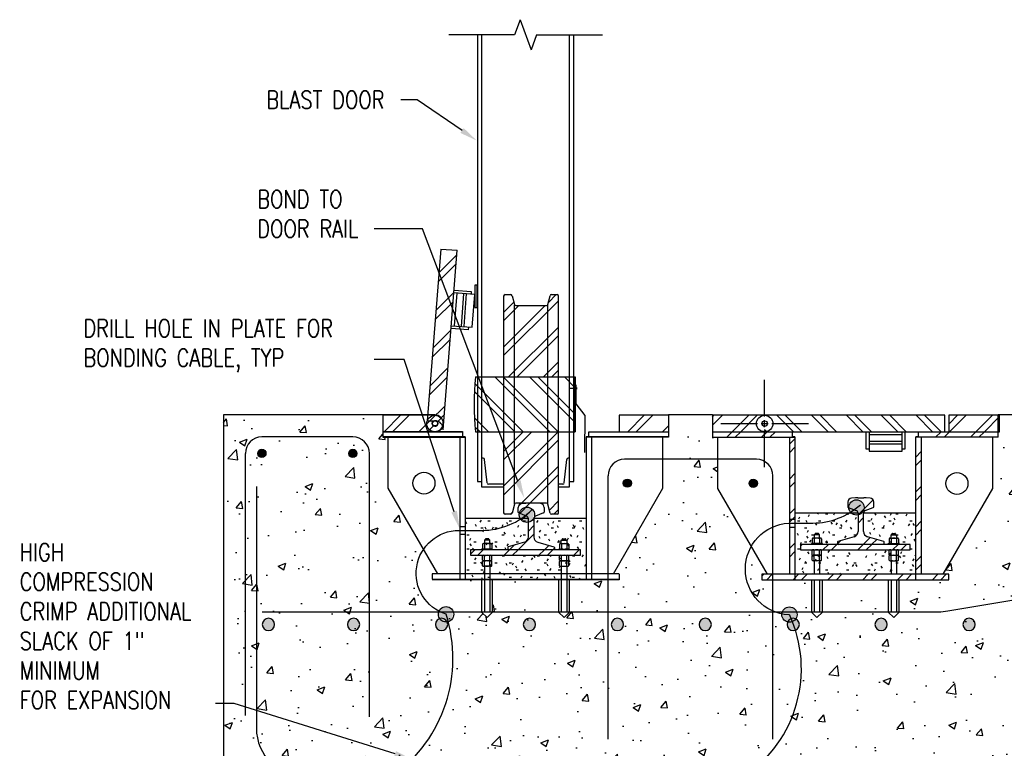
# Model space of a CAD drawing. Header units: inches. Extents: x 145 to 336, y 3 to 61.
# Tile 9 of 12: x 157 to 164, y 38 to 43. Entities that reach past the tile are written whole.
import ezdxf
from ezdxf import colors
from ezdxf.entities.mleader import LeaderData, LeaderLine
from ezdxf.math import Vec2, Vec3

# ---------------------------------------------------------------- set-up
doc = ezdxf.new("R2010")
doc.units = ezdxf.units.IN
doc.header["$MEASUREMENT"] = 0
doc.linetypes.add('HIDDEN', pattern=[0.375, 0.25, -0.125])
for name, color, linetype in [('E-ANNO-TEXT', 2, 'Continuous'), ('E-DETL-GRPH', 3, 'Continuous'), ('G-Anno-Std-Scrn', 250, 'Continuous'), ('G-ANNO-STD-SCRN-HIDD', 250, 'HIDDEN')]:
    doc.layers.add(name, color=color, linetype=linetype)
doc.layers.get('0').freeze()
doc.styles.add('Annotative', font='romans.shx', dxfattribs={"width": 0.8})
pattern_1 = [(0, (160.822173, 48.162536), (0.19804062, 0.04951016), [0.0163384, -0.1322076, 0.0163384, -0.1322076, -0.7921625]), (0, (160.822173, 48.162536), (0.19804062, 0.04951016), [-0.297061, 0.0163384, -0.280738, 0.0163384, -0.1322076, -0.3465711]), (0, (160.822173, 48.162536), (0.19804062, 0.04951016), [-0.7426523, 0.0163384, -0.0826974, 0.0163384, -0.231228]), (120, (160.89644, 48.18729), (-0.14189736, 0.14675313), [0.0163384, -0.1322076, 0.0163384, -0.1322076, -0.7921625]), (120, (160.89644, 48.18729), (-0.14189736, 0.14675313), [-0.297061, 0.0163384, -0.280738, 0.0163384, -0.1322076, -0.3465711]), (120, (160.89644, 48.18729), (-0.14189736, 0.14675313), [-0.7426523, 0.0163384, -0.0826974, 0.0163384, -0.231228]), (240, (160.921193, 48.28631), (-0.05614326, -0.1962633), [0.0163384, -0.1322076, 0.0163384, -0.1322076, -0.7921625]), (240, (160.921193, 48.28631), (-0.05614326, -0.1962633), [-0.297061, 0.0163384, -0.280738, 0.0163384, -0.1322076, -0.3465711]), (240, (160.921193, 48.28631), (-0.05614326, -0.1962633), [-0.7426523, 0.0163384, -0.0826974, 0.0163384, -0.231228])]
pattern_2 = [(45, (160.82217, 48.16254), (-0.1225314, 0.1225314), []), (45, (160.82217, 48.3482), (-0.1225314, 0.1225314), [])]
pattern_3 = [(135, (160.82217, 48.16254), (-0.1225314, -0.1225314), []), (135, (160.82217, 48.3482), (-0.1225314, -0.1225314), [])]

# ---------------------------------------------------------------- blocks, each defined once
blk = doc.blocks.new('Reinforcing Bar Section_USACE - __9-1453024-Section 31')
h = blk.add_hatch(color=256)
h.dxf.hatch_style = 1
h.paths.add_polyline_path([(770.743, -19.078, 1), (771.868, -19.078, 1)])
for radius, start, end in [(0.562, 0, 180), (0.563, 180, 360)]:
    blk.add_arc((771.305, -19.078), radius, start, end)
blk = doc.blocks.new('*U10')
at = {"layer": 'G-Anno-Std-Scrn', "color": 0, "lineweight": -3, "transparency": 16777216}
for p, q in [((0, 0.05), (0, 0.308)), ((-0.308, 0), (-0.05, 0)), ((0.05, 0), (0.308, 0)), ((0, -0.308), (0, -0.05))]:
    blk.add_line(p, q, dxfattribs=at)
at = {"layer": 'G-Anno-Std-Scrn', "color": 0, "linetype": 'Continuous', "lineweight": -3, "transparency": 16777216}
for p, q in [((-0.025, 0), (0.025, 0)), ((0, -0.025), (0, 0.025))]:
    blk.add_line(p, q, dxfattribs=at)

msp = doc.modelspace()

# ---------------------------------------------------------------- hatches: boundary and pattern name
at = {"layer": 'E-DETL-GRPH', "lineweight": -3}
for points in [[(162.9716, 39.5678), (162.9366, 39.597), (162.9075, 39.597), (162.8754, 39.5707), (162.8695, 39.5415), (162.8783, 39.5153), (162.8958, 39.4978), (162.9366, 39.492), (162.9658, 39.5124)], [(160.6524, 39.516), (160.6174, 39.5451), (160.5882, 39.5451), (160.5561, 39.5189), (160.5503, 39.4897), (160.5591, 39.4634), (160.5765, 39.4459), (160.6174, 39.4401), (160.6465, 39.4605)], [(160.0829, 38.8148), (160.0479, 38.8439), (160.0187, 38.8439), (159.9867, 38.8177), (159.9808, 38.7885), (159.9896, 38.7622), (160.0071, 38.7448), (160.0479, 38.7389), (160.0771, 38.7594)], [(162.5002, 38.8128), (162.4652, 38.842), (162.436, 38.842), (162.404, 38.8157), (162.3981, 38.7866), (162.4069, 38.7603), (162.4244, 38.7428), (162.4652, 38.737), (162.4944, 38.7574)]]:
    msp.add_hatch(color=256, dxfattribs=at).paths.add_polyline_path(points)
at = {"layer": 'G-Anno-Std-Scrn', "lineweight": -3}
h = msp.add_hatch(dxfattribs=at)
h.set_pattern_fill('FP_6', color=256, scale=0.07736, style=0, pattern_type=2)
h.set_pattern_definition(pattern_2)
h.paths.add_polyline_path([(160.0131, 40.0908), (160.1114, 41.3544), (159.9957, 41.3634), (159.9016, 40.1533), (159.9553, 40.1533), (159.9688, 40.1517), (159.9816, 40.147), (159.9929, 40.1394), (160.0022, 40.1294), (160.0089, 40.1175), (160.0126, 40.1044)])
h = msp.add_hatch(dxfattribs=at)
h.set_pattern_fill('FP_6', color=256, scale=0.07736, style=0, pattern_type=2)
h.set_pattern_definition(pattern_2)
h.paths.add_polyline_path([(160.8256, 40.4623), (160.8252, 41.035), (160.8243, 41.0373), (160.8227, 41.0393), (160.8207, 41.0408), (160.8184, 41.0418), (160.8159, 41.0421), (160.7751, 41.0421), (160.771, 41.0412), (160.7676, 41.0386), (160.7657, 41.0348), (160.7493, 40.9701), (160.7466, 40.9668), (160.7428, 40.965), (160.7407, 40.9648), (160.5216, 40.965), (160.5177, 40.9668), (160.515, 40.9701), (160.5143, 40.9721), (160.4979, 41.0368), (160.4952, 41.0401), (160.4934, 41.0412), (160.4892, 41.0421), (160.4459, 41.0418), (160.4436, 41.0408), (160.4416, 41.0393), (160.4401, 41.0373), (160.4391, 41.035), (160.4388, 41.0325), (160.4388, 40.4623)])
h = msp.add_hatch(dxfattribs=at)
h.set_pattern_fill('FP_7', color=256, scale=0.07736, style=0, pattern_type=2)
h.set_pattern_definition(pattern_3)
h.paths.add_polyline_path([(160.3986, 40.0755), (160.9416, 40.0755), (160.9428, 40.2689), (160.9416, 40.4623), (160.2405, 40.4623), (160.2309, 40.2689), (160.2405, 40.0755)])
h = msp.add_hatch(dxfattribs=at)
h.set_pattern_fill('AR-CONC', color=256, scale=0.07736, style=0)
h.set_pattern_definition([(50, (156.53366, 35.7097), (0.55487, -0.048545), [0.05802, -0.638217]), (355, (156.53366, 35.7097), (-0.107338, 0.581893), [0.046416, -0.510573]), (100.4514, (156.5799, 35.70565), (0.447532, 0.533348), [0.04931, -0.5424]), (46.184, (156.53366, 35.8644), (0.825614, -0.128045), [0.08703, -0.957325]), (96.6356, (156.6025, 35.85374), (0.72305, 0.753574), [0.073964, -0.8136]), (351.184, (156.5337, 35.8644), (0.72305, 0.753574), [0.069624, -0.76586]), (21, (156.61102, 35.82573), (0.461765, -0.311464), [0.05802, -0.638217]), (326, (156.611, 35.82573), (0.188228, 0.560973), [0.046416, -0.510573]), (71.4514, (156.6495, 35.7998), (0.649993, 0.24951), [0.04931, -0.5424]), (37.5, (156.53366, 35.7097), (0.0094068, 0.2575254), [0, -0.504385, 0, -0.5183094, 0, -0.5125075]), (7.5, (156.53366, 35.7097), (0.2035096, 0.3051154), [0, -0.295514, 0, -0.492781, 0, -0.195333]), (327.5, (156.36115, 35.7097), (0.412963, -0.0174484), [0, -0.193399, 0, -0.603405, 0, -0.800672]), (317.5, (156.2838, 35.7097), (0.451151, 0.077441), [0, -0.251419, 0, -0.400723, 0, -0.568593])])
h.paths.add_polyline_path([(168.3893, 40.1945), (163.9296, 40.1945), (163.9296, 40.0759), (163.92, 40.0372), (163.8813, 40.0372), (163.8813, 39.6757), (163.5332, 39.0728), (163.5718, 39.0728), (163.5718, 39.0341), (163.2237, 39.0341), (163.2237, 38.8056), (163.185, 38.767), (163.1464, 38.8056), (163.1464, 39.0341), (162.6822, 39.0341), (162.6822, 38.8056), (162.6435, 38.767), (162.6048, 38.8056), (162.6048, 39.0341), (162.4888, 39.0341), (162.2567, 39.0341), (162.2567, 39.0728), (162.2954, 39.0728), (161.9473, 39.6757), (161.9473, 40.0372), (161.9086, 40.0372), (161.9086, 40.1945), (161.5992, 40.1945), (161.5992, 40.0372), (161.5605, 40.0372), (161.5605, 39.6783), (161.2124, 39.0753), (161.251, 39.0753), (161.251, 39.0341), (160.9029, 39.0341), (160.9029, 38.8056), (160.8643, 38.767), (160.8256, 38.8056), (160.8256, 39.0341), (160.3614, 39.0341), (160.3614, 38.8056), (160.3227, 38.767), (160.2841, 38.8056), (160.2841, 39.0341), (160.168, 39.0341), (159.9359, 39.0341), (159.9359, 39.0753), (159.9746, 39.0753), (159.6265, 39.6783), (159.6265, 40.0372), (159.5878, 40.0372), (159.5878, 40.1945), (158.4661, 40.1945), (158.4661, 37.4095), (168.3893, 37.4095), (168.3893, 38.7283), (168.2733, 38.767), (168.5053, 38.8443), (168.3893, 38.883)])
h = msp.add_hatch(dxfattribs=at)
h.set_pattern_fill('FP_6', color=256, scale=0.07736, style=0, pattern_type=2)
h.set_pattern_definition(pattern_2)
h.paths.add_polyline_path([(159.5878, 40.0759), (159.9561, 40.0759), (159.9711, 40.0779), (159.9851, 40.0837), (159.9971, 40.0929), (160.0064, 40.1049), (160.01, 40.1136), (160.0089, 40.1175), (160.0022, 40.1294), (159.9914, 40.1404), (159.9798, 40.1476), (159.9665, 40.152), (159.9612, 40.1526), (159.9658, 40.1507), (159.9703, 40.147), (159.9729, 40.1436), (159.9748, 40.1389), (159.9754, 40.1339), (159.9748, 40.1289), (159.9729, 40.1243), (159.9698, 40.1203), (159.9658, 40.1172), (159.9611, 40.1153), (159.9561, 40.1146), (159.9511, 40.1153), (159.9464, 40.1172), (159.9424, 40.1203), (159.9394, 40.1243), (159.9374, 40.1289), (159.9368, 40.1339), (159.9374, 40.1389), (159.9394, 40.1436), (159.9424, 40.1476), (159.9464, 40.1507), (159.9511, 40.1526), (159.9553, 40.1533), (159.9016, 40.1533), (159.9046, 40.192), (159.5878, 40.192)])
h = msp.add_hatch(dxfattribs=at)
h.set_pattern_fill('FP_6', color=256, scale=0.07736, style=0, pattern_type=2)
h.set_pattern_definition(pattern_2)
h.paths.add_polyline_path([(161.5992, 40.0759), (161.5992, 40.192), (161.251, 40.192), (161.251, 40.0759)])
h = msp.add_hatch(dxfattribs=at)
h.set_pattern_fill('FP_6', color=256, scale=0.07736, style=0, pattern_type=2)
h.set_pattern_definition(pattern_2)
h.paths.add_polyline_path([(161.9086, 40.0759), (162.2761, 40.0759), (162.2761, 40.192), (161.9086, 40.192)])
h = msp.add_hatch(dxfattribs=at)
h.set_pattern_fill('FP_7', color=256, scale=0.07736, style=0, pattern_type=2)
h.set_pattern_definition(pattern_3)
h.paths.add_polyline_path([(163.5435, 40.0759), (163.5435, 40.192), (162.2761, 40.192), (162.2761, 40.0759), (163.0437, 40.0759)])
h = msp.add_hatch(dxfattribs=at)
h.set_pattern_fill('FP_6', color=256, scale=0.07736, style=0, pattern_type=2)
h.set_pattern_definition(pattern_2)
h.paths.add_polyline_path([(163.9296, 40.0759), (163.9296, 40.192), (163.5718, 40.192), (163.5718, 40.0759)])
h = msp.add_hatch(dxfattribs=at)
h.set_pattern_fill('FP_6', color=256, scale=0.07736, style=0, pattern_type=2)
h.set_pattern_definition(pattern_2)
h.paths.add_polyline_path([(160.4892, 39.4957), (160.4934, 39.4967), (160.4967, 39.4993), (160.4986, 39.503), (160.515, 39.5678), (160.5177, 39.571), (160.5216, 39.5728), (160.5237, 39.5731), (160.7428, 39.5728), (160.7466, 39.571), (160.7493, 39.5678), (160.75, 39.5658), (160.7665, 39.501), (160.7692, 39.4978), (160.771, 39.4967), (160.7751, 39.4957), (160.8184, 39.4961), (160.8207, 39.497), (160.8227, 39.4986), (160.8243, 39.5006), (160.8252, 39.5029), (160.8256, 39.5054), (160.8256, 40.0755), (160.4388, 40.0755), (160.4391, 39.5029), (160.4401, 39.5006), (160.4416, 39.4986), (160.4436, 39.497), (160.4459, 39.4961), (160.4484, 39.4957)])
h = msp.add_hatch(dxfattribs=at)
h.set_pattern_fill('FP_6', color=256, scale=0.07736, style=0, pattern_type=2)
h.set_pattern_definition(pattern_2)
h.paths.add_polyline_path([(163.92, 40.0372), (163.92, 40.0759), (163.3591, 40.0759), (163.3591, 40.0372), (163.5718, 40.0372)])
h.paths.add_polyline_path([(162.4695, 40.0372), (162.4695, 40.0759), (161.9086, 40.0759), (161.9086, 40.0372), (161.9857, 40.0372)])
h = msp.add_hatch(dxfattribs=at)
h.set_pattern_fill('FP_6', color=256, scale=0.07736, style=0, pattern_type=2)
h.set_pattern_definition(pattern_2)
h.paths.add_polyline_path([(162.4888, 39.0728), (162.4888, 40.0372), (162.4501, 40.0372), (162.4501, 39.0728)])
h.paths.add_polyline_path([(163.3398, 39.0728), (163.3784, 39.0728), (163.3784, 40.0372), (163.3398, 40.0372), (163.3398, 39.2265)])
for points in [[(158.7434, 39.8955), (158.755, 39.9011), (158.7631, 39.9111), (158.766, 39.9237), (158.7631, 39.9363), (158.755, 39.9464), (158.7434, 39.952), (158.7305, 39.952), (158.7189, 39.9464), (158.7108, 39.9363), (158.7079, 39.9237), (158.7108, 39.9111), (158.7189, 39.9011), (158.7305, 39.8955)], [(159.371, 39.8955), (159.384, 39.8955), (159.3956, 39.9011), (159.4036, 39.9111), (159.4065, 39.9237), (159.4036, 39.9363), (159.3956, 39.9464), (159.384, 39.952), (159.371, 39.952), (159.3594, 39.9464), (159.3514, 39.9363), (159.3485, 39.9237), (159.3514, 39.9111), (159.3594, 39.9011)], [(161.3155, 39.6857), (161.3272, 39.6913), (161.3352, 39.7014), (161.3381, 39.714), (161.3352, 39.7266), (161.3272, 39.7367), (161.3155, 39.7423), (161.3026, 39.7423), (161.291, 39.7367), (161.2829, 39.7266), (161.2801, 39.714), (161.2829, 39.7014), (161.291, 39.6913), (161.3026, 39.6857)], [(162.1893, 39.6846), (162.2022, 39.6846), (162.2139, 39.6902), (162.2219, 39.7003), (162.2248, 39.7129), (162.2219, 39.7255), (162.2139, 39.7356), (162.2022, 39.7412), (162.1893, 39.7412), (162.1777, 39.7356), (162.1696, 39.7255), (162.1668, 39.7129), (162.1696, 39.7003), (162.1777, 39.6902)]]:
    msp.add_hatch(color=256, dxfattribs=at).paths.add_polyline_path(points)
h = msp.add_hatch(dxfattribs=at)
h.set_pattern_fill('FP_6', color=256, scale=0.07736, style=0, pattern_type=2)
h.set_pattern_definition(pattern_2)
h.paths.add_polyline_path([(162.7934, 39.283), (163.1138, 39.2831), (163.1149, 39.2836), (163.1172, 39.2866), (163.1174, 39.2878), (163.1174, 39.2987), (163.116, 39.3021), (163.1139, 39.3033), (163.0001, 39.3368), (162.991, 39.3408), (162.9832, 39.347), (162.9773, 39.3549), (162.9736, 39.3641), (162.9723, 39.3739), (162.9729, 39.5077), (162.9745, 39.5121), (162.9771, 39.5159), (162.9805, 39.519), (162.9846, 39.5212), (163.0437, 39.5449), (163.0448, 39.548), (163.0448, 39.5801), (163.0437, 39.5878), (163.0413, 39.5939), (163.0371, 39.5998), (163.0316, 39.6044), (163.0251, 39.6075), (163.018, 39.609), (162.982, 39.6116), (162.9731, 39.6118), (162.924, 39.6116), (162.8879, 39.609), (162.8808, 39.6075), (162.8743, 39.6044), (162.8688, 39.5998), (162.8646, 39.5939), (162.862, 39.5872), (162.8611, 39.5801), (162.8611, 39.548), (162.863, 39.5442), (162.8649, 39.5433), (162.9254, 39.519), (162.9288, 39.5159), (162.9314, 39.5121), (162.9331, 39.5077), (162.9336, 39.5032), (162.9336, 39.3739), (162.9324, 39.3641), (162.9286, 39.3549), (162.9227, 39.347), (162.9149, 39.3408), (162.9059, 39.3368), (162.7909, 39.3028), (162.7899, 39.3021), (162.7886, 39.2987), (162.7887, 39.2866), (162.791, 39.2836), (162.7922, 39.2831)])
h = msp.add_hatch(dxfattribs=at)
h.set_pattern_fill('FP_6', color=256, scale=0.07736, style=0, pattern_type=2)
h.set_pattern_definition(pattern_2)
h.paths.add_polyline_path([(160.6631, 39.2443), (160.793, 39.2445), (160.7941, 39.245), (160.7964, 39.2479), (160.7966, 39.2491), (160.7966, 39.26), (160.7952, 39.2634), (160.7931, 39.2647), (160.6793, 39.2981), (160.6702, 39.3021), (160.6624, 39.3083), (160.6565, 39.3162), (160.6528, 39.3254), (160.6515, 39.3352), (160.6521, 39.4691), (160.6537, 39.4734), (160.6563, 39.4772), (160.6597, 39.4803), (160.6638, 39.4825), (160.723, 39.5063), (160.724, 39.5093), (160.7235, 39.5457), (160.7231, 39.5485), (160.7205, 39.5552), (160.7163, 39.5611), (160.7108, 39.5657), (160.7043, 39.5689), (160.6973, 39.5703), (160.6612, 39.5729), (160.6523, 39.5731), (160.6032, 39.5729), (160.5671, 39.5703), (160.56, 39.5689), (160.5535, 39.5657), (160.548, 39.5611), (160.5438, 39.5552), (160.5412, 39.5485), (160.5403, 39.5414), (160.5403, 39.5093), (160.5422, 39.5055), (160.5441, 39.5046), (160.6046, 39.4803), (160.6081, 39.4772), (160.6107, 39.4734), (160.6123, 39.4691), (160.6128, 39.4645), (160.6128, 39.3352), (160.6116, 39.3254), (160.6078, 39.3162), (160.6019, 39.3083), (160.5941, 39.3021), (160.5851, 39.2981), (160.4701, 39.2642), (160.4692, 39.2634), (160.4678, 39.26), (160.4679, 39.2479), (160.4702, 39.245), (160.4726, 39.2443)])
h = msp.add_hatch(dxfattribs=at)
h.set_pattern_fill('FP_5', color=256, scale=0.07736, style=0, pattern_type=2)
h.set_pattern_definition(pattern_1)
h.paths.add_polyline_path([(160.2067, 39.0341), (161.019, 39.0341), (161.019, 39.4645), (160.6515, 39.4645), (160.6515, 39.3352), (160.6528, 39.3254), (160.6565, 39.3162), (160.6631, 39.3077), (160.6702, 39.3021), (160.6793, 39.2981), (160.7942, 39.2642), (160.7952, 39.2634), (160.7966, 39.26), (160.7964, 39.2479), (160.7941, 39.245), (160.7931, 39.2443), (160.9803, 39.2443), (160.9803, 39.2056), (160.2067, 39.2056), (160.2067, 39.2443), (160.4713, 39.2445), (160.4702, 39.245), (160.4679, 39.2479), (160.4678, 39.2491), (160.4678, 39.26), (160.4692, 39.2634), (160.4714, 39.2647), (160.5851, 39.2981), (160.5941, 39.3021), (160.6019, 39.3083), (160.6078, 39.3162), (160.6116, 39.3254), (160.6128, 39.3352), (160.6123, 39.4645), (160.168, 39.4645), (160.168, 39.0341)])
h = msp.add_hatch(dxfattribs=at)
h.set_pattern_fill('FP_5', color=256, scale=0.07736, style=0, pattern_type=2)
h.set_pattern_definition(pattern_1)
h.paths.add_polyline_path([(163.0437, 39.0728), (163.3398, 39.0728), (163.3398, 39.5032), (162.9723, 39.5032), (162.9723, 39.3739), (162.9736, 39.3641), (162.9773, 39.3549), (162.9832, 39.347), (162.991, 39.3408), (163.0001, 39.3368), (163.115, 39.3028), (163.116, 39.3021), (163.1174, 39.2987), (163.1172, 39.2866), (163.1149, 39.2836), (163.1139, 39.283), (163.3011, 39.283), (163.3011, 39.2443), (162.5275, 39.2443), (162.5275, 39.283), (162.792, 39.2832), (162.791, 39.2836), (162.7887, 39.2866), (162.7886, 39.2878), (162.7886, 39.2987), (162.7899, 39.3021), (162.7922, 39.3034), (162.9059, 39.3368), (162.9149, 39.3408), (162.9227, 39.347), (162.9286, 39.3549), (162.9324, 39.3641), (162.9336, 39.3739), (162.9331, 39.5032), (162.4888, 39.5032), (162.4888, 39.0728)])
h = msp.add_hatch(dxfattribs=at)
h.set_pattern_fill('FP_6', color=256, scale=0.07736, style=0, pattern_type=2)
h.set_pattern_definition(pattern_2)
h.paths.add_polyline_path([(160.9276, 39.2056), (160.9803, 39.2056), (160.9803, 39.2443), (160.2067, 39.2443), (160.2067, 39.2056)])
h = msp.add_hatch(dxfattribs=at)
h.set_pattern_fill('FP_6', color=256, scale=0.07736, style=0, pattern_type=2)
h.set_pattern_definition(pattern_2)
h.paths.add_polyline_path([(162.7934, 39.2443), (163.3011, 39.2443), (163.3011, 39.283), (162.5275, 39.283), (162.5275, 39.2443), (162.7886, 39.2443)])
h = msp.add_hatch(dxfattribs=at)
h.set_pattern_fill('FP_6', color=256, scale=0.07736, style=0, pattern_type=2)
h.set_pattern_definition(pattern_2)
h.paths.add_polyline_path([(163.3784, 39.0341), (163.5718, 39.0341), (163.5718, 39.0728), (162.2567, 39.0728), (162.2567, 39.0341), (163.3398, 39.0341)])

# ---------------------------------------------------------------- linework, layer by layer
at = {"layer": 'E-DETL-GRPH', "lineweight": -3}
for points in [[(160.0333, 38.79, -0.85444), (160.1253, 39.3813), (160.2863, 39.3813, 0.198912), (160.6399, 39.5278), (160.5648, 39.4528)], [(162.4459, 38.7853, -0.942823), (162.4456, 39.4332), (162.6152, 39.4332, 0.185495), (162.95, 39.5618)]]:
    msp.add_lwpolyline(points, format="xyb", dxfattribs=at)
for centre in [(162.922, 39.543), (160.6028, 39.4912), (160.0333, 38.79), (162.4506, 38.788)]:
    msp.add_circle(centre, 0.054, dxfattribs=at)
for centre, radius, start, end in [((159.062, 38.4789), 1.0199, 305.96829, 17.75745), ((161.6206, 38.4056), 0.9138, 304.071, 24.73448)]:
    msp.add_arc(centre, radius, start, end, dxfattribs=at)
at = {"layer": 'G-Anno-Std-Scrn', "lineweight": -3}
for p, q in [((160.5548, 42.9794), (160.5161, 42.8731)), ((160.5548, 42.9794), (160.6322, 42.7668)), ((160.5161, 42.8731), (160.052, 42.8731)), ((160.255, 42.8731), (160.255, 39.7266)), ((160.2841, 42.8731), (160.2841, 39.688)), ((160.6709, 42.8731), (160.6322, 42.7668)), ((160.6709, 42.8731), (161.135, 42.8731)), ((160.9029, 39.688), (160.9029, 42.8731)), ((160.9319, 39.7266), (160.9319, 42.8731)), ((159.9957, 41.3634), (159.9016, 40.1533)), ((159.9957, 41.3634), (160.1114, 41.3544)), ((160.0131, 40.0908), (160.1114, 41.3544)), ((160.2535, 41.1098), (160.2353, 41.1098)), ((160.2353, 41.1098), (160.2353, 40.9527)), ((160.2535, 40.9527), (160.2535, 41.1098)), ((160.2353, 41.0434), (160.0881, 41.0548)), ((160.0896, 41.0741), (160.2109, 41.0647)), ((160.1087, 41.0532), (160.0907, 40.8219)), ((160.1569, 41.0495), (160.1389, 40.8181)), ((160.1761, 41.048), (160.1581, 40.8166)), ((160.2109, 41.0647), (160.2094, 41.0454)), ((160.2173, 40.812), (160.2353, 41.0434)), ((160.4388, 41.0325), (160.4388, 39.5054)), ((160.4484, 41.0421), (160.4892, 41.0421)), ((160.4986, 41.0348), (160.5143, 40.9721)), ((160.75, 40.9721), (160.7657, 41.0348)), ((160.7751, 41.0421), (160.8159, 41.0421)), ((160.8256, 39.5054), (160.8256, 41.0325)), ((160.5161, 39.5695), (160.5161, 40.9684)), ((160.5237, 40.9648), (160.7407, 40.9648)), ((160.7482, 40.9684), (160.7482, 39.5695)), ((160.2353, 40.9527), (160.2535, 40.9527)), ((160.0701, 40.8235), (160.2173, 40.812)), ((160.1899, 40.7947), (160.0686, 40.8042)), ((160.1914, 40.814), (160.1899, 40.7947)), ((160.2405, 40.4623), (160.9416, 40.4623)), ((160.9416, 40.4623), (160.9416, 40.0755)), ((160.9482, 40.2737), (160.9482, 40.4073)), ((160.9542, 40.3818), (160.8989, 40.3818)), ((160.9515, 40.3868), (160.9515, 40.376)), ((161.0116, 40.1898), (160.9482, 40.2737)), ((159.9553, 40.1945), (158.4661, 40.1945)), ((158.4661, 40.1945), (158.4661, 37.4095)), ((159.5878, 40.1945), (159.5878, 40.0372)), ((159.9553, 40.192), (159.5878, 40.192)), ((159.9016, 40.1533), (159.9553, 40.1533)), ((161.0101, 39.9306), (161.0116, 40.1898)), ((161.251, 40.192), (161.251, 40.0759)), ((161.5992, 40.192), (161.251, 40.192)), ((161.9086, 40.1945), (161.5992, 40.1945)), ((161.5992, 40.1945), (161.5992, 40.0372)), ((161.9086, 40.1945), (161.9086, 40.0372)), ((162.2761, 40.192), (161.9086, 40.192)), ((163.5435, 40.192), (161.9086, 40.192)), ((163.5435, 40.0759), (163.5435, 40.192)), ((163.9296, 40.192), (163.5718, 40.192)), ((163.5718, 40.192), (163.5718, 40.0759)), ((168.3893, 40.1945), (163.92, 40.1945)), ((163.92, 40.0372), (163.92, 40.1945)), ((163.9296, 40.0759), (163.9296, 40.192)), ((159.5878, 40.0785), (160.1487, 40.0785)), ((159.5878, 40.0759), (160.1487, 40.0759)), ((160.1487, 40.0785), (160.1487, 40.0372)), ((160.2405, 40.0755), (160.9416, 40.0755)), ((161.0383, 40.0372), (161.0383, 40.0759)), ((161.0383, 40.0759), (161.5992, 40.0759)), ((161.9086, 40.0759), (163.9296, 40.0759)), ((162.4695, 40.0759), (162.4695, 40.0372)), ((162.9916, 39.9543), (162.9916, 40.0759)), ((163.011, 40.0759), (163.011, 39.9393)), ((163.2431, 39.9393), (163.2431, 40.0759)), ((163.2624, 40.0759), (163.2624, 39.9543)), ((163.3591, 40.0372), (163.3591, 40.0759)), ((159.3775, 40.0398), (158.737, 40.0398)), ((160.168, 40.0398), (159.5878, 40.0398)), ((159.5878, 40.0372), (160.168, 40.0372)), ((159.6265, 39.6783), (159.6265, 40.0398)), ((160.1293, 40.0398), (160.1293, 39.0341)), ((160.168, 40.0398), (160.168, 39.0341)), ((161.5992, 40.0398), (161.019, 40.0398)), ((161.019, 40.0398), (161.019, 39.0341)), ((161.5992, 40.0372), (161.019, 40.0372)), ((161.0577, 40.0372), (161.0577, 39.0341)), ((161.5605, 39.6783), (161.5605, 40.0398)), ((161.9086, 40.0372), (162.4888, 40.0372)), ((161.9473, 39.6757), (161.9473, 40.0372)), ((162.4501, 40.0372), (162.4501, 39.0728)), ((162.4888, 40.0398), (162.4695, 40.0398)), ((162.4888, 40.0398), (162.4888, 39.0341)), ((163.2431, 40.0553), (163.011, 40.0553)), ((163.2431, 40.007), (163.011, 40.007)), ((163.3591, 40.0398), (163.3398, 40.0398)), ((163.3398, 39.0341), (163.3398, 40.0398)), ((163.92, 40.0372), (163.3398, 40.0372)), ((163.3784, 40.0372), (163.3784, 39.0728)), ((163.8813, 39.6757), (163.8813, 40.0372)), ((158.6209, 38.0765), (158.6209, 39.9237)), ((159.4935, 38.0671), (159.4935, 39.9237)), ((163.011, 39.9543), (162.9916, 39.9543)), ((163.2431, 39.9877), (163.011, 39.9877)), ((163.011, 39.9393), (163.2431, 39.9393)), ((163.2624, 39.9543), (163.2431, 39.9543)), ((160.2944, 39.8891), (160.2841, 39.8891)), ((160.3219, 39.7152), (160.3039, 39.881)), ((160.8651, 39.7152), (160.8831, 39.881)), ((160.9029, 39.8891), (160.8926, 39.8891)), ((162.218, 39.8825), (161.2897, 39.8825)), ((160.255, 39.7266), (160.2841, 39.7266)), ((160.9029, 39.7266), (160.9319, 39.7266)), ((161.1737, 37.9098), (161.1737, 39.7665)), ((162.3341, 37.9098), (162.3341, 39.7665)), ((158.6983, 39.691), (158.6983, 37.9891)), ((159.9746, 39.0753), (159.6265, 39.6783)), ((160.2841, 39.688), (160.4388, 39.688)), ((160.4388, 39.7065), (160.3315, 39.7065)), ((160.8555, 39.7065), (160.8256, 39.7065)), ((160.8256, 39.688), (160.9029, 39.688)), ((161.2124, 39.0753), (161.5605, 39.6783)), ((162.2954, 39.0728), (161.9473, 39.6757)), ((163.5332, 39.0728), (163.8813, 39.6757)), ((162.8611, 39.5801), (162.8611, 39.548)), ((162.9151, 39.6111), (162.8879, 39.609)), ((162.9329, 39.6118), (162.9731, 39.6118)), ((163.018, 39.609), (162.9909, 39.6111)), ((163.0448, 39.548), (163.0448, 39.5801)), ((160.5143, 39.5658), (160.4986, 39.503)), ((160.7407, 39.5731), (160.5237, 39.5731)), ((160.5403, 39.5093), (160.5403, 39.5414)), ((160.5671, 39.5703), (160.5943, 39.5724)), ((160.6973, 39.5703), (160.6701, 39.5724)), ((160.724, 39.5414), (160.724, 39.5093)), ((160.7657, 39.503), (160.75, 39.5658)), ((162.8649, 39.5433), (162.9213, 39.5212)), ((162.9846, 39.5212), (163.041, 39.5433)), ((160.6128, 39.4645), (160.168, 39.4645)), ((160.4892, 39.4957), (160.4484, 39.4957)), ((160.6005, 39.4825), (160.5441, 39.5046)), ((160.6128, 39.3352), (160.6128, 39.4645)), ((161.019, 39.4645), (160.6515, 39.4645)), ((160.6515, 39.4645), (160.6515, 39.3352)), ((160.7202, 39.5046), (160.6638, 39.4825)), ((160.8159, 39.4957), (160.7751, 39.4957)), ((162.9336, 39.5032), (162.4888, 39.5032)), ((162.9336, 39.5032), (162.9336, 39.3739)), ((162.9723, 39.3739), (162.9723, 39.5032)), ((163.3398, 39.5032), (162.9723, 39.5032)), ((160.3421, 39.3117), (160.3034, 39.3117)), ((160.3034, 39.3117), (160.3034, 39.2878)), ((160.331, 39.3216), (160.3145, 39.3216)), ((160.3421, 39.2878), (160.3421, 39.3117)), ((160.5851, 39.2981), (160.4713, 39.2647)), ((160.6793, 39.2981), (160.7931, 39.2647)), ((160.8449, 39.2878), (160.8449, 39.3117)), ((160.8449, 39.3117), (160.8836, 39.3117)), ((160.856, 39.3216), (160.8725, 39.3216)), ((160.8836, 39.3117), (160.8836, 39.2878)), ((162.6106, 39.3224), (162.6106, 39.2919)), ((162.6691, 39.3265), (162.6179, 39.3265)), ((162.6629, 39.3504), (162.6242, 39.3504)), ((162.6242, 39.3504), (162.6242, 39.3265)), ((162.6252, 39.3224), (162.6252, 39.2919)), ((162.6518, 39.3603), (162.6353, 39.3603)), ((162.6619, 39.3224), (162.6619, 39.2919)), ((162.6629, 39.3265), (162.6629, 39.3504)), ((162.6764, 39.3224), (162.6764, 39.2919)), ((162.7886, 39.2987), (162.7886, 39.2878)), ((162.9059, 39.3368), (162.792, 39.3033)), ((163.1139, 39.3033), (163.0001, 39.3368)), ((163.1174, 39.2878), (163.1174, 39.2987)), ((163.1522, 39.3224), (163.1522, 39.2919)), ((163.1594, 39.3265), (163.2107, 39.3265)), ((163.1657, 39.3265), (163.1657, 39.3504)), ((163.1657, 39.3504), (163.2044, 39.3504)), ((163.1667, 39.3224), (163.1667, 39.2919)), ((163.1768, 39.3603), (163.1933, 39.3603)), ((163.2034, 39.3224), (163.2034, 39.2919)), ((163.2044, 39.3504), (163.2044, 39.3265)), ((163.2179, 39.3224), (163.2179, 39.2919)), ((160.9803, 39.2443), (160.2067, 39.2443)), ((160.2067, 39.2443), (160.2067, 39.2056)), ((160.3614, 39.2491), (160.2841, 39.2491)), ((160.2841, 39.2491), (160.2841, 39.2443)), ((160.2899, 39.2837), (160.2899, 39.2532)), ((160.3484, 39.2878), (160.2971, 39.2878)), ((160.3044, 39.2837), (160.3044, 39.2532)), ((160.3411, 39.2837), (160.3411, 39.2532)), ((160.3556, 39.2837), (160.3556, 39.2532)), ((160.3614, 39.2443), (160.3614, 39.2491)), ((160.4678, 39.26), (160.4678, 39.2491)), ((160.7966, 39.26), (160.7966, 39.2491)), ((160.8256, 39.2443), (160.8256, 39.2491)), ((160.8256, 39.2491), (160.9029, 39.2491)), ((160.8314, 39.2837), (160.8314, 39.2532)), ((160.8386, 39.2878), (160.8899, 39.2878)), ((160.8459, 39.2837), (160.8459, 39.2532)), ((160.8826, 39.2837), (160.8826, 39.2532)), ((160.8971, 39.2837), (160.8971, 39.2532)), ((160.9029, 39.2491), (160.9029, 39.2443)), ((160.9803, 39.2056), (160.9803, 39.2443)), ((162.5275, 39.283), (162.5275, 39.2443)), ((163.3011, 39.283), (162.5275, 39.283)), ((162.5275, 39.2443), (163.3011, 39.2443)), ((162.6822, 39.2878), (162.6048, 39.2878)), ((162.6048, 39.2878), (162.6048, 39.283)), ((162.6106, 39.2098), (162.6106, 39.2403)), ((162.6252, 39.2098), (162.6252, 39.2403)), ((162.6619, 39.2098), (162.6619, 39.2403)), ((162.6764, 39.2098), (162.6764, 39.2403)), ((162.6822, 39.283), (162.6822, 39.2878)), ((163.1464, 39.283), (163.1464, 39.2878)), ((163.1464, 39.2878), (163.2237, 39.2878)), ((163.1522, 39.2098), (163.1522, 39.2403)), ((163.1667, 39.2098), (163.1667, 39.2403)), ((163.2034, 39.2098), (163.2034, 39.2403)), ((163.2179, 39.2098), (163.2179, 39.2403)), ((163.2237, 39.2878), (163.2237, 39.283)), ((163.3011, 39.2443), (163.3011, 39.283)), ((160.2067, 39.2056), (160.9803, 39.2056)), ((160.2899, 39.1711), (160.2899, 39.2016)), ((160.2899, 39.1324), (160.2899, 39.1629)), ((160.3484, 39.167), (160.2971, 39.167)), ((160.3044, 39.1711), (160.3044, 39.2016)), ((160.3044, 39.1324), (160.3044, 39.1629)), ((160.3411, 39.1711), (160.3411, 39.2016)), ((160.3411, 39.1324), (160.3411, 39.1629)), ((160.3556, 39.1711), (160.3556, 39.2016)), ((160.3556, 39.1324), (160.3556, 39.1629)), ((160.8314, 39.1711), (160.8314, 39.2016)), ((160.8314, 39.1324), (160.8314, 39.1629)), ((160.8386, 39.167), (160.8899, 39.167)), ((160.8459, 39.1711), (160.8459, 39.2016)), ((160.8459, 39.1324), (160.8459, 39.1629)), ((160.8826, 39.1711), (160.8826, 39.2016)), ((160.8826, 39.1324), (160.8826, 39.1629)), ((160.8971, 39.1711), (160.8971, 39.2016)), ((160.8971, 39.1324), (160.8971, 39.1629)), ((162.6106, 39.1711), (162.6106, 39.2016)), ((162.6691, 39.2057), (162.6179, 39.2057)), ((162.6691, 39.167), (162.6179, 39.167)), ((162.6242, 39.167), (162.6242, 39.0728)), ((162.6252, 39.1711), (162.6252, 39.2016)), ((162.6619, 39.1711), (162.6619, 39.2016)), ((162.6629, 39.167), (162.6629, 39.0728)), ((162.6764, 39.1711), (162.6764, 39.2016)), ((163.1522, 39.1711), (163.1522, 39.2016)), ((163.1594, 39.2057), (163.2107, 39.2057)), ((163.1594, 39.167), (163.2107, 39.167)), ((163.1657, 39.167), (163.1657, 39.0728)), ((163.1667, 39.1711), (163.1667, 39.2016)), ((163.2034, 39.1711), (163.2034, 39.2016)), ((163.2044, 39.167), (163.2044, 39.0728)), ((163.2179, 39.1711), (163.2179, 39.2016)), ((160.3484, 39.1283), (160.2971, 39.1283)), ((160.3034, 39.1283), (160.3034, 38.8056)), ((160.3421, 39.1283), (160.3421, 38.8056)), ((160.8386, 39.1283), (160.8899, 39.1283)), ((160.8449, 39.1283), (160.8449, 38.8056)), ((160.8836, 39.1283), (160.8836, 38.8056)), ((161.251, 39.0753), (159.9359, 39.0753)), ((159.9359, 39.0753), (159.9359, 39.0366)), ((159.9359, 39.0366), (161.251, 39.0366)), ((161.251, 39.0341), (159.9359, 39.0341)), ((160.2841, 39.0341), (160.2841, 38.8056)), ((160.3614, 38.8056), (160.3614, 39.0341)), ((160.8256, 39.0366), (160.8256, 38.8056)), ((160.9029, 38.8056), (160.9029, 39.0366)), ((161.251, 39.0728), (161.251, 39.0341)), ((163.5718, 39.0728), (162.2567, 39.0728)), ((162.2567, 39.0728), (162.2567, 39.0341)), ((162.2567, 39.0341), (163.5718, 39.0341)), ((162.6048, 39.0341), (162.6048, 38.8056)), ((162.6242, 39.0341), (162.6242, 38.8056)), ((162.6629, 39.0341), (162.6629, 38.8056)), ((162.6822, 38.8056), (162.6822, 39.0341)), ((163.1464, 39.0341), (163.1464, 38.8056)), ((163.1657, 39.0341), (163.1657, 38.8056)), ((163.2044, 39.0341), (163.2044, 38.8056)), ((163.2237, 38.8056), (163.2237, 39.0341)), ((163.5718, 39.0341), (163.5718, 39.0728)), ((160.2841, 38.8056), (160.3227, 38.767)), ((160.3227, 38.767), (160.3614, 38.8056)), ((160.8256, 38.8056), (160.8643, 38.767)), ((160.8643, 38.767), (160.9029, 38.8056)), ((162.6048, 38.8056), (162.6435, 38.767)), ((162.6435, 38.767), (162.6822, 38.8056)), ((163.1464, 38.8056), (163.185, 38.767)), ((163.185, 38.767), (163.2237, 38.8056))]:
    msp.add_line(p, q, dxfattribs=at)
msp.add_lwpolyline([(168.3893, 39.615), (163.5663, 38.8112, -0.041311), (163.4995, 38.8056), (158.7397, 38.8056)], format="xyb", dxfattribs=at)
for centre, radius in [((159.9553, 40.1339), 0.058), ((159.9553, 40.1365), 0.0193), ((159.9553, 40.1339), 0.0193), ((162.2761, 40.1339), 0.058), ((162.2761, 40.1339), 0.0193), ((158.737, 39.9237), 0.029), ((159.3775, 39.9237), 0.029), ((159.8779, 39.714), 0.0774), ((163.6299, 39.7114), 0.0774), ((161.3091, 39.714), 0.029), ((162.1958, 39.7129), 0.029)]:
    msp.add_circle(centre, radius, dxfattribs=at)
for centre, radius, start, end in [((160.4484, 41.0325), 0.00967, 90, 180), ((160.4892, 41.0325), 0.00967, 14.03624, 90), ((160.7751, 41.0325), 0.00967, 90, 165.96376), ((160.8159, 41.0325), 0.00967, 0, 90), ((160.5237, 40.9745), 0.00967, 194.03624, 270), ((160.7407, 40.9745), 0.00967, 270, 345.96376), ((162.1697, 40.2689), 1.9388, 174.27519, 185.72481), ((118.0902, 40.2624), 42.8518, 359.74988, 0.26712), ((101.0214, 40.2599), 59.9205, 359.823553, 0.193453), ((159.9561, 40.1339), 0.0193, 92.47897, 74.66326), ((159.9553, 40.1365), 0.058, 270, 90), ((159.9553, 40.0953), 0.058, 355.55113, 90), ((159.9561, 40.1339), 0.058, 270, 339.33403), ((158.737, 39.9237), 0.116, 90, 180), ((159.3775, 39.9237), 0.116, 0, 90), ((160.2944, 39.8794), 0.00967, 9.46232, 90), ((160.8926, 39.8794), 0.00967, 90, 170.53768), ((161.2897, 39.7665), 0.116, 90, 180), ((162.218, 39.7665), 0.116, 0, 90), ((160.3315, 39.7162), 0.00967, 186.19559, 270), ((160.8555, 39.7162), 0.00967, 270, 353.80441), ((162.8901, 39.5801), 0.029, 94.39871, 180), ((162.9329, 39.3797), 0.2321, 90, 94.39871), ((162.9731, 39.3797), 0.2321, 85.60129, 90), ((163.0158, 39.5801), 0.029, 0, 85.60129), ((160.5237, 39.5634), 0.00967, 90, 165.96376), ((160.5693, 39.5414), 0.029, 94.39871, 180), ((160.5451, 39.5093), 0.00483, 180, 258.11134), ((160.6121, 39.341), 0.2321, 90, 94.39871), ((160.6523, 39.341), 0.2321, 85.60129, 90), ((160.695, 39.5414), 0.029, 0, 85.60129), ((160.7192, 39.5093), 0.00483, 281.88866, 360), ((160.7407, 39.5634), 0.00967, 14.03624, 90), ((162.8659, 39.548), 0.00483, 180, 258.11134), ((162.9143, 39.5032), 0.0193, 0, 68.60231), ((162.9916, 39.5032), 0.0193, 111.39769, 180), ((163.04, 39.548), 0.00483, 281.88866, 0), ((160.4484, 39.5054), 0.00967, 180, 270), ((160.4892, 39.5054), 0.00967, 270, 345.96376), ((160.5935, 39.4645), 0.0193, 0, 68.60231), ((160.6709, 39.4645), 0.0193, 111.39769, 180), ((160.7751, 39.5054), 0.00967, 194.03624, 270), ((160.8159, 39.5054), 0.00967, 270, 0), ((162.8949, 39.3739), 0.0387, 286.38954, 0), ((163.011, 39.3739), 0.0387, 180, 253.61046), ((160.2992, 39.3224), 0.0115, 291.486, 339.93134), ((160.3145, 39.3168), 0.00483, 90, 159.93134), ((160.331, 39.3168), 0.00483, 20.06866, 90), ((160.3463, 39.3224), 0.0115, 200.06866, 248.514), ((160.5742, 39.3352), 0.0387, 286.38954, 0), ((160.6902, 39.3352), 0.0387, 180, 253.61046), ((160.8407, 39.3224), 0.0115, 291.486, 339.93134), ((160.856, 39.3168), 0.00483, 90, 159.93134), ((160.8725, 39.3168), 0.00483, 20.06866, 90), ((160.8878, 39.3224), 0.0115, 200.06866, 248.514), ((162.6179, 39.318), 0.00848, 31.17195, 148.82805), ((162.62, 39.3611), 0.0115, 291.486, 339.93134), ((162.6435, 39.2827), 0.0437, 65.15355, 114.84645), ((162.6353, 39.3555), 0.00483, 90, 159.93134), ((162.6518, 39.3555), 0.00483, 20.06866, 90), ((162.6671, 39.3611), 0.0115, 200.06866, 248.514), ((162.6691, 39.318), 0.00848, 31.17195, 148.82805), ((162.7934, 39.2987), 0.00483, 106.38954, 180), ((163.1125, 39.2987), 0.00483, 0, 73.61046), ((163.1594, 39.318), 0.00848, 31.17195, 148.82805), ((163.1615, 39.3611), 0.0115, 291.486, 339.93134), ((163.185, 39.2827), 0.0437, 65.15355, 114.84645), ((163.1768, 39.3555), 0.00483, 90, 159.93134), ((163.1933, 39.3555), 0.00483, 20.06866, 90), ((163.2086, 39.3611), 0.0115, 200.06866, 248.514), ((163.2107, 39.318), 0.00848, 31.17195, 148.82805), ((160.2971, 39.2793), 0.00848, 31.17195, 148.82805), ((160.2971, 39.2576), 0.00848, 211.17195, 328.82805), ((160.3227, 39.2441), 0.0437, 65.15355, 114.84645), ((160.3227, 39.2929), 0.0437, 245.15355, 294.84645), ((160.3484, 39.2793), 0.00848, 31.17195, 148.82805), ((160.3484, 39.2576), 0.00848, 211.17195, 328.82805), ((160.4726, 39.26), 0.00483, 106.38954, 180), ((160.4726, 39.2491), 0.00483, 180, 270), ((160.7917, 39.2491), 0.00483, 270, 0), ((160.7917, 39.26), 0.00483, 0, 73.61046), ((160.8386, 39.2793), 0.00848, 31.17195, 148.82805), ((160.8386, 39.2576), 0.00848, 211.17195, 328.82805), ((160.8643, 39.2441), 0.0437, 65.15355, 114.84645), ((160.8643, 39.2929), 0.0437, 245.15355, 294.84645), ((160.8899, 39.2793), 0.00848, 31.17195, 148.82805), ((160.8899, 39.2576), 0.00848, 211.17195, 328.82805), ((162.6179, 39.2963), 0.00848, 211.17195, 328.82805), ((162.6179, 39.2359), 0.00848, 31.17195, 148.82805), ((162.6435, 39.3316), 0.0437, 245.15355, 294.84645), ((162.6435, 39.2006), 0.0437, 65.15355, 114.84645), ((162.6691, 39.2963), 0.00848, 211.17195, 328.82805), ((162.6691, 39.2359), 0.00848, 31.17195, 148.82805), ((162.7934, 39.2878), 0.00483, 180, 270), ((163.1125, 39.2878), 0.00483, 270, 0), ((163.1594, 39.2963), 0.00848, 211.17195, 328.82805), ((163.1594, 39.2359), 0.00848, 31.17195, 148.82805), ((163.185, 39.3316), 0.0437, 245.15355, 294.84645), ((163.185, 39.2006), 0.0437, 65.15355, 114.84645), ((163.2107, 39.2963), 0.00848, 211.17195, 328.82805), ((163.2107, 39.2359), 0.00848, 31.17195, 148.82805), ((160.2971, 39.1972), 0.00848, 31.17195, 148.82805), ((160.2971, 39.1755), 0.00848, 211.17195, 328.82805), ((160.2971, 39.1586), 0.00848, 31.17195, 148.82805), ((160.3227, 39.1619), 0.0437, 65.15355, 114.84645), ((160.3227, 39.2108), 0.0437, 245.15355, 294.84645), ((160.3227, 39.1233), 0.0437, 65.15355, 114.84645), ((160.3484, 39.1972), 0.00848, 31.17195, 148.82805), ((160.3484, 39.1755), 0.00848, 211.17195, 328.82805), ((160.3484, 39.1586), 0.00848, 31.17195, 148.82805), ((160.8386, 39.1972), 0.00848, 31.17195, 148.82805), ((160.8386, 39.1755), 0.00848, 211.17195, 328.82805), ((160.8386, 39.1586), 0.00848, 31.17195, 148.82805), ((160.8643, 39.1619), 0.0437, 65.15355, 114.84645), ((160.8643, 39.2108), 0.0437, 245.15355, 294.84645), ((160.8643, 39.1233), 0.0437, 65.15355, 114.84645), ((160.8899, 39.1972), 0.00848, 31.17195, 148.82805), ((160.8899, 39.1755), 0.00848, 211.17195, 328.82805), ((160.8899, 39.1586), 0.00848, 31.17195, 148.82805), ((162.6179, 39.2141), 0.00848, 211.17195, 328.82805), ((162.6179, 39.1972), 0.00848, 31.17195, 148.82805), ((162.6179, 39.1755), 0.00848, 211.17195, 328.82805), ((162.6435, 39.2494), 0.0437, 245.15355, 294.84645), ((162.6435, 39.1619), 0.0437, 65.15355, 114.84645), ((162.6435, 39.2108), 0.0437, 245.15355, 294.84645), ((162.6691, 39.2141), 0.00848, 211.17195, 328.82805), ((162.6691, 39.1972), 0.00848, 31.17195, 148.82805), ((162.6691, 39.1755), 0.00848, 211.17195, 328.82805), ((163.1594, 39.2141), 0.00848, 211.17195, 328.82805), ((163.1594, 39.1972), 0.00848, 31.17195, 148.82805), ((163.1594, 39.1755), 0.00848, 211.17195, 328.82805), ((163.185, 39.2494), 0.0437, 245.15355, 294.84645), ((163.185, 39.1619), 0.0437, 65.15355, 114.84645), ((163.185, 39.2108), 0.0437, 245.15355, 294.84645), ((163.2107, 39.2141), 0.00848, 211.17195, 328.82805), ((163.2107, 39.1972), 0.00848, 31.17195, 148.82805), ((163.2107, 39.1755), 0.00848, 211.17195, 328.82805), ((160.2971, 39.1368), 0.00848, 211.17195, 328.82805), ((160.3227, 39.1721), 0.0437, 245.15355, 294.84645), ((160.3484, 39.1368), 0.00848, 211.17195, 328.82805), ((160.8386, 39.1368), 0.00848, 211.17195, 328.82805), ((160.8643, 39.1721), 0.0437, 245.15355, 294.84645), ((160.8899, 39.1368), 0.00848, 211.17195, 328.82805), ((159.0472, 37.9891), 0.3489, 180, 270)]:
    msp.add_arc(centre, radius, start, end, dxfattribs=at)
at = {"layer": 'G-ANNO-STD-SCRN-HIDD', "lineweight": -3, "ltscale": 0.09}
for p, q in [((162.4501, 39.4594), (162.4888, 39.4594)), ((160.1293, 39.4087), (160.168, 39.4087)), ((162.4501, 39.4047), (162.4888, 39.4047)), ((160.1293, 39.354), (160.168, 39.354))]:
    msp.add_line(p, q, dxfattribs=at)

# ---------------------------------------------------------------- block references
at = {"layer": 'G-Anno-Std-Scrn', "lineweight": -3}
msp.add_blockref('*U10', (162.2761, 40.1339), dxfattribs=at)
at = {"layer": 'G-Anno-Std-Scrn', "lineweight": -3, "xscale": 0.07735961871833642, "yscale": 0.07735961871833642, "zscale": 0.07735961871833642}
for p in [(99.1153, 40.1945), (99.7149, 40.1945), (100.3338, 40.1945), (100.9526, 40.1945), (101.5715, 40.1945), (102.1904, 40.1945), (102.8093, 40.1945), (103.4281, 40.1945), (104.047, 40.1945)]:
    msp.add_blockref('Reinforcing Bar Section_USACE - __9-1453024-Section 31', p, dxfattribs=at)

# ---------------------------------------------------------------- leaders
at = {"layer": 'E-ANNO-TEXT', "lineweight": -3}
ml = msp.add_multileader_mtext('Standard', dxfattribs=at)
ml.set_content('BLAST DOOR', color=256, style='Annotative')
ml.set_leader_properties(color=1, linetype='ByLayer', lineweight=-1)
ml.build(insert=Vec2(0, 0))
ml.multileader.update_dxf_attribs({"text_right_attachment_type": 3, "dogleg_length": 0.34, "arrow_head_size": 0.125})
ctx = ml.context
ctx.base_point, ctx.char_height, ctx.arrow_head_size, ctx.landing_gap_size, ctx.plane_origin = Vec3(158.7373, 42.4156), 0.125, 0.125, 0.0312, Vec3(158.7814, 42.4156)
ctx.right_attachment = 3
notes = []
notes.append((ctx, [(0, (1, 1, 0), (159.8292, 42.4156), (-1, 0), 0.1151, [(0, [(160.249, 42.1279)], 0, [])])]))
ctx.mtext.insert, ctx.mtext.flow_direction = Vec3(158.7686, 42.4781), 5
ml = msp.add_multileader_mtext('Standard', dxfattribs=at)
ml.set_content('BOND TO \\PDOOR RAIL', color=256, style='Annotative')
ml.set_leader_properties(color=1, linetype='ByLayer', lineweight=-1)
ml.build(insert=Vec2(0, 0))
ml.multileader.update_dxf_attribs({"text_right_attachment_type": 3, "dogleg_length": 0.34, "arrow_head_size": 0.125})
ctx = ml.context
ctx.base_point, ctx.char_height, ctx.arrow_head_size, ctx.landing_gap_size, ctx.plane_origin = Vec3(158.6735, 41.7148), 0.125, 0.125, 0.0312, Vec3(158.2571, 40.2812)
ctx.right_attachment = 3
notes.append((ctx, [(0, (1, 1, 0), (159.8665, 41.5064), (-1, 0), 0.34, [(0, [(160.5835, 39.6102)], 0, [])])]))
ctx.mtext.insert, ctx.mtext.flow_direction = Vec3(158.7048, 41.7773), 5
ml = msp.add_multileader_mtext('Standard', dxfattribs=at)
ml.set_content('DRILL HOLE IN PLATE FOR BONDING CABLE, TYP', color=256, style='Annotative')
ml.set_leader_properties(color=1, linetype='ByLayer', lineweight=-1)
ml.build(insert=Vec2(0, 0))
ml.multileader.update_dxf_attribs({"text_right_attachment_type": 3, "dogleg_length": 0.34, "arrow_head_size": 0.125})
ctx = ml.context
ctx.base_point, ctx.char_height, ctx.arrow_head_size, ctx.landing_gap_size, ctx.plane_origin = Vec3(157.4497, 40.7938), 0.125, 0.125, 0.0312, Vec3(158.1302, 39.3602)
ctx.right_attachment = 3
notes.append((ctx, [(0, (1, 1, 0), (159.7396, 40.5855), (-1, 0), 0.2131, [(0, [(160.1293, 39.3942)], 0, [])])]))
ctx.mtext.insert, ctx.mtext.width, ctx.mtext.flow_direction = Vec3(157.4809, 40.8682), 2.151196, 5
ml = msp.add_multileader_mtext('Standard', dxfattribs=at)
ml.set_content('HIGH\\PCOMPRESSION\\PCRIMP ADDITIONAL\\PSLACK OF 1" \\PMINIMUM \\PFOR EXPANSION', color=256, style='Annotative')
ml.set_leader_properties(color=1, linetype='ByLayer', lineweight=-1)
ml.build(insert=Vec2(0, 0))
ml.multileader.update_dxf_attribs({"text_right_attachment_type": 3, "dogleg_length": 0.34, "arrow_head_size": 0.125})
ctx = ml.context
ctx.base_point, ctx.char_height, ctx.arrow_head_size, ctx.landing_gap_size, ctx.plane_origin = Vec3(157.001, 39.2276), 0.125, 0.125, 0.0312, Vec3(156.8989, 38.1621)
ctx.right_attachment = 3
notes.append((ctx, [(0, (1, 1, 0), (158.5416, 38.1621), (-1, 0), 0.1305, [(0, [(159.7939, 37.7686)], 0, [])])]))
ctx.mtext.insert, ctx.mtext.flow_direction = Vec3(157.0323, 39.2901), 5
for ctx, leaders in notes:
    for number, flags, end, landing, length, lines in leaders:
        leader = LeaderData()
        leader.index, (leader.has_last_leader_line, leader.has_dogleg_vector, leader.attachment_direction) = number, flags
        leader.last_leader_point, leader.dogleg_vector, leader.dogleg_length = Vec3(end), Vec3(landing), length
        for number, points, colour, breaks in lines:
            line = LeaderLine()
            line.index, line.vertices, line.color, line.breaks = number, Vec3.list(points), colors.encode_raw_color(colour), breaks
            leader.lines.append(line)
        ctx.leaders.append(leader)

doc.saveas('drawing.dxf')
